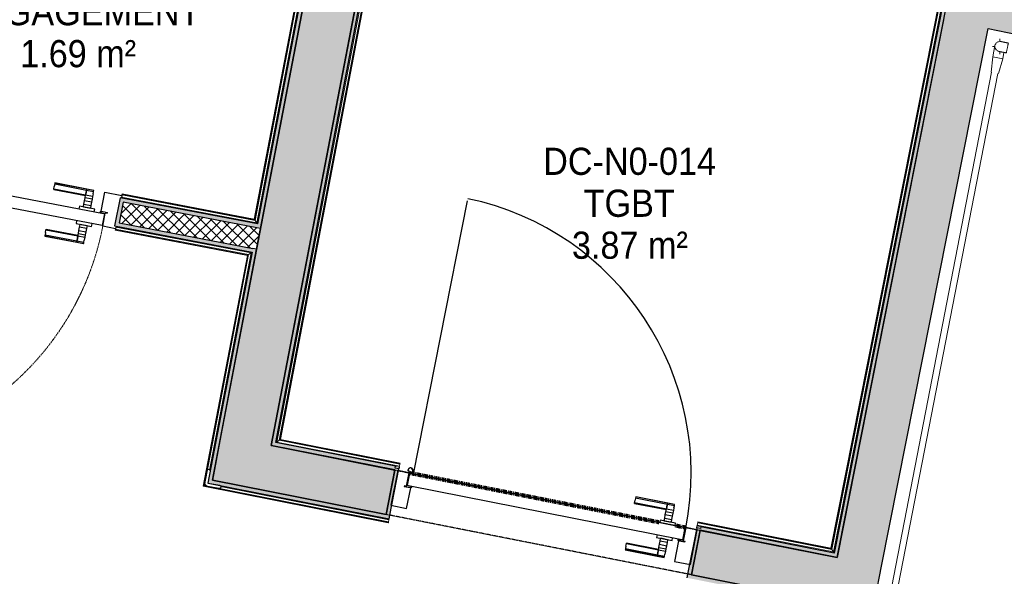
# Model space of a CAD drawing. Header units: millimetres. Extents: x -24070 to 30874, y -36590 to 4541.
# Tile 72 of 91: x 1594 to 4853, y -27309 to -25465. Entities that reach past the tile are written whole.
import ezdxf

# ---------------------------------------------------------------- set-up
doc = ezdxf.new("R2010")
doc.units = ezdxf.units.MM
for name, pattern in [('Centre', [29.999999, 12, -6, 6, -6]), ('Tiret', [2.5, 1.25, -1.25]), ('Tiret_2_', [2.5, 1.25, -1.25])]:
    doc.linetypes.add(name, pattern=pattern)
doc.layers.add('A-AREA', color=4, linetype='Tiret', lineweight=100, true_color=0x00ffff)
doc.layers.add('A-DOOR-HDLN', color=5, linetype='Tiret', lineweight=25, true_color=0x0000ff)
for name, color, linetype, lineweight in [('A-AREA-IDEN', 7, 'Continuous', 30), ('A-DOOR', 7, 'Continuous', 25), ('A-DOOR-FRAM', 7, 'Continuous', 25), ('A-FLOR-HRAL', 7, 'Continuous', 18), ('A-WALL', 7, 'Continuous', 25), ('A-WALL-PATT', 7, 'Continuous', 25), ('BATIEMENT', 7, 'Continuous', 18), ('BATIMENT', 7, 'Continuous', 25), ('CANALISATION', 7, 'Continuous', 18), ('CANALISATIONS', 7, 'Continuous', 18), ('ELEMENTS DETAILS', 7, 'Continuous', 18), ('EQP SPE', 7, 'Continuous', 18), ('SOLS', 7, 'Continuous', 25), ('TUYAUTERIE', 7, 'Continuous', 18)]:
    doc.layers.add(name, color=color, linetype=linetype, lineweight=lineweight)
doc.styles.add('Arial', font='arial.ttf', dxfattribs={"width": 0.9, "height": 90})

# ---------------------------------------------------------------- blocks, each defined once
blk = doc.blocks.new('PRT_SIMPLE_HUI_58x68x48 - PRT_BOIS_1V_930x2040x40-V4-2021_015_1111_DCE_1_50_N0 FINI_PLB_EFS')
at = {"layer": 'ELEMENTS DETAILS', "lineweight": 25}
h = blk.add_hatch(color=256, dxfattribs=at)
h.paths.add_polyline_path([(-500.5, 14.5), (-500.3, 13.2), (-495.7, 13.1), (-485.1, 11.7), (-483.8, 9.7), (-483.9, 12.8), (-496.3, 14.5)])
h.paths.add_polyline_path([(-508.5, 11.5), (-508.5, 8), (-488.5, 8), (-483.8, 9.7), (-485.1, 10.6), (-488.7, 9.3), (-505.2, 9.6), (-505.2, 10.2), (-502, 10.2), (-502, 11.5), (-505.7, 11.5)])
h = blk.add_hatch(color=256, dxfattribs=at)
h.paths.add_polyline_path([(413.8, 12.8), (414.3, 10.5), (415.1, 11.7), (426.3, 13.2), (430.5, 13.2), (430.5, 14.5), (425.8, 14.5), (414.9, 12.9)])
h.paths.add_polyline_path([(415.1, 10.6), (413.8, 9.7), (419, 8), (438.5, 8), (438.5, 11.5), (432, 11.5), (432.2, 10.2), (435.2, 10.2), (435.2, 9.3), (418.2, 9.5), (415.3, 10.5)])
at = {"layer": 'A-DOOR'}
for p, q in [((417, 54.5), (417, 977.5)), ((-499.5, 54.5), (430.5, 54.5)), ((-499.5, 14.5), (-499.5, 54.5)), ((430.5, 54.5), (430.5, 14.5)), ((426, 14.5), (-496, 14.5))]:
    blk.add_line(p, q, dxfattribs=at)
at = {"layer": 'A-DOOR-FRAM'}
for p, q in [((-545, 56), (-502, 56)), ((-545, 47.5), (-545, 56)), ((-502, 56), (-502, 11.5)), ((432, 56), (475, 56)), ((432, 11.5), (432, 56)), ((475, 56), (475, 47.5)), ((-488.5, 8), (-487, 8)), ((-487, 8), (-487, -56)), ((417, -56), (417, 8)), ((417, 8), (418.5, 8)), ((-545, -56), (-545, -47.5)), ((-487, -56), (-545, -56)), ((475, -56), (417, -56)), ((475, -47.5), (475, -56))]:
    blk.add_line(p, q, dxfattribs=at)
at = {"layer": 'BATIMENT'}
for p, q in [((-427.1, 124), (-450.6, 124)), ((-450.6, 124), (-450.6, 123.5)), ((-450.6, 123.5), (-450.6, 119.4)), ((-427.1, 123.5), (-450.6, 123.5)), ((-450.6, 119.4), (-450.6, 112.3)), ((-427.1, 119.4), (-450.6, 119.4)), ((-450.6, 103), (-450.6, 112.3)), ((-450.6, 94.6), (-450.6, 103)), ((-427.1, 103), (-450.6, 103)), ((-319.6, 124), (-427.1, 124)), ((-427.1, 124), (-427.1, 123.5)), ((-427.1, 123.5), (-427.1, 124)), ((-427.1, 123.5), (-427.1, 119.4)), ((-319.6, 123.5), (-427.1, 123.5)), ((-427.1, 119.4), (-427.1, 123.5)), ((-427.1, 119.4), (-427.1, 112.3)), ((-319.6, 119.4), (-427.1, 119.4)), ((-427.1, 112.3), (-427.1, 119.4)), ((-427.1, 103), (-427.1, 112.3)), ((-427.1, 112.3), (-427.1, 103)), ((-427.1, 101.8), (-427.1, 103)), ((-319.6, 103), (-427.1, 103)), ((-427.1, 103), (-427.1, 94.6)), ((-427.1, 101.8), (-319.6, 101.8)), ((-319.6, 123.5), (-319.6, 124)), ((-319.6, 119.4), (-319.6, 123.5)), ((-319.6, 112.3), (-319.6, 119.4)), ((-319.6, 112.3), (-319.6, 103)), ((-319.6, 103), (-319.6, 101.8)), ((-450.6, 84.2), (-450.6, 94.6)), ((-427.1, 94.6), (-450.6, 94.6)), ((-450.6, 73.4), (-450.6, 84.2)), ((-427.1, 84.2), (-450.6, 84.2)), ((-450.6, 65), (-450.6, 73.4)), ((-450.6, 73.4), (-427.1, 73.4)), ((-427.1, 94.6), (-427.1, 84.2)), ((-427.1, 84.2), (-427.1, 73.4)), ((-427.1, 73.4), (-427.1, 65)), ((-465.6, 63.5), (-465.6, 54.5)), ((-413.4, 63.5), (-465.6, 63.5)), ((-450.6, 65), (-450.6, 64)), ((-450.6, 64), (-427.1, 64)), ((-427.1, 64), (-427.1, 65)), ((-413.4, 54.5), (-413.4, 63.5)), ((-465.6, 14.5), (-465.6, 5.5)), ((-465.6, 5.5), (-413.4, 5.5)), ((-427.1, 5), (-450.6, 5)), ((-450.6, 5), (-450.6, 4)), ((-450.6, -4.4), (-450.6, 4)), ((-427.1, 4), (-427.1, 5)), ((-427.1, 4), (-427.1, -4.4)), ((-413.4, 5.5), (-413.4, 14.5)), ((-450.6, -15.2), (-450.6, -4.4)), ((-427.1, -4.4), (-450.6, -4.4)), ((-450.6, -25.6), (-450.6, -15.2)), ((-450.6, -15.2), (-427.1, -15.2)), ((-450.6, -34), (-450.6, -25.6)), ((-450.6, -25.6), (-427.1, -25.6)), ((-427.1, -4.4), (-427.1, -15.2)), ((-427.1, -15.2), (-427.1, -25.6)), ((-427.1, -25.6), (-427.1, -34)), ((-450.6, -43.3), (-450.6, -34)), ((-450.6, -34), (-427.1, -34)), ((-450.6, -43.3), (-450.6, -50.4)), ((-450.6, -50.4), (-450.6, -54.5)), ((-450.6, -50.4), (-427.1, -50.4)), ((-450.6, -54.5), (-450.6, -55)), ((-450.6, -54.5), (-427.1, -54.5)), ((-450.6, -55), (-427.1, -55)), ((-427.1, -34), (-427.1, -32.8)), ((-319.6, -32.8), (-427.1, -32.8)), ((-427.1, -43.3), (-427.1, -34)), ((-427.1, -34), (-319.6, -34)), ((-427.1, -34), (-427.1, -43.3)), ((-427.1, -43.3), (-427.1, -50.4)), ((-427.1, -50.4), (-427.1, -43.3)), ((-427.1, -50.4), (-427.1, -54.5)), ((-427.1, -50.4), (-319.6, -50.4)), ((-427.1, -54.5), (-427.1, -50.4)), ((-427.1, -54.5), (-427.1, -55)), ((-427.1, -54.5), (-319.6, -54.5)), ((-427.1, -55), (-427.1, -54.5)), ((-427.1, -55), (-319.6, -55)), ((-319.6, -32.8), (-319.6, -34)), ((-319.6, -34), (-319.6, -43.3)), ((-319.6, -50.4), (-319.6, -43.3)), ((-319.6, -54.5), (-319.6, -50.4)), ((-319.6, -55), (-319.6, -54.5))]:
    blk.add_line(p, q, dxfattribs=at)
at = {"layer": 'BATIMENT', "color": 176, "linetype": 'Tiret', "lineweight": 18, "true_color": 0x000080}
blk.add_arc((428, 54.5), 930, 90.6808, 180, dxfattribs=at)
at = {"layer": 'BATIMENT'}
for radius, start, end in [(9.12, 155.8208, 180), (9.12, 180, 204.1792), (7.5, 360, 180), (7.5, 120, 180), (7.5, 180, 360), (9.12, 111.9887, 120), (7.5, 0, 90), (7.5, 330, 0), (9.12, 335.8208, 0), (7.5, 195, 225), (9.12, 240, 248.0113), (7.5, 240, 300), (9.12, 291.9887, 300)]:
    blk.add_arc((429, 65.5), radius, start, end, dxfattribs=at)
at = {"layer": 'ELEMENTS DETAILS'}
for p, q in [((-508.5, 11.5), (-502, 11.5)), ((-508.5, 8), (-508.5, 11.5)), ((-488.5, 8), (-508.5, 8)), ((-505.2, 10.2), (-505.2, 9.3)), ((-502, 10.2), (-505.2, 10.2)), ((-505.2, 9.3), (-488.7, 9.3)), ((-502, 11.5), (-502, 10.2)), ((-500.5, 14.5), (-496, 14.5)), ((-500.5, 13.2), (-500.5, 14.5)), ((-496.1, 13.2), (-500.5, 13.2)), ((-485.1, 11.7), (-496.1, 13.2)), ((-496, 14.5), (-483.8, 12.8)), ((-488.7, 9.3), (-485.1, 10.6)), ((-483.8, 9.7), (-488.5, 8)), ((-485.1, 10.6), (-485.1, 11.7)), ((-483.8, 12.8), (-483.8, 9.7)), ((413.8, 12.8), (426, 14.5)), ((413.8, 9.7), (413.8, 12.8)), ((418.5, 8), (413.8, 9.7)), ((426.1, 13.2), (415.1, 11.7)), ((415.1, 11.7), (415.1, 10.6)), ((415.1, 10.6), (418.7, 9.3)), ((438.5, 8), (418.5, 8)), ((418.7, 9.3), (435.2, 9.3)), ((426, 14.5), (430.5, 14.5)), ((430.5, 13.2), (426.1, 13.2)), ((430.5, 14.5), (430.5, 13.2)), ((432, 11.5), (438.5, 11.5)), ((432, 10.2), (432, 11.5)), ((435.2, 10.2), (432, 10.2)), ((435.2, 9.3), (435.2, 10.2)), ((438.5, 11.5), (438.5, 8))]:
    blk.add_line(p, q, dxfattribs=at)
at = {"layer": 'EQP SPE'}
for p, q in [((430.5, 54.5), (403.5, 54.5)), ((430.5, 40.5), (430.5, 54.5))]:
    blk.add_line(p, q, dxfattribs=at)
blk = doc.blocks.new('PRT_SIMPLE_HUI_58x68x48 TUNE L - PRT_BOIS_1V_EI30_930x2040x40-V10-2021_015_1111_DCE_1_50_N0 FINI_PLB_EFS')
at = {"layer": 'ELEMENTS DETAILS'}
h = blk.add_hatch(color=256, dxfattribs=at)
h.paths.add_polyline_path([(-483.8, -62.2), (-485.1, -64.2), (-496.1, -65.7), (-500.5, -65.7), (-500.5, -67), (-496, -67), (-483.8, -65.3)])
h.paths.add_polyline_path([(-508.5, -60.5), (-508.5, -64), (-502, -64), (-502, -62.7), (-505.2, -62.7), (-505.2, -61.8), (-488.7, -61.8), (-485.1, -63.1), (-483.8, -62.2), (-488.5, -60.5)])
h = blk.add_hatch(color=256, dxfattribs=at)
h.paths.add_polyline_path([(413.8, -62.2), (413.8, -65.3), (426, -67), (430.5, -67), (430.5, -65.7), (425.3, -65.6), (415.1, -64.2)])
h.paths.add_polyline_path([(418.5, -60.5), (413.8, -62.2), (415.1, -63.1), (418.7, -61.8), (435.2, -61.8), (435.2, -62.7), (432, -62.7), (432, -64), (438.5, -64), (438.5, -60.5), (424.3, -60.5)])
at = {"layer": 'A-DOOR'}
for p, q in [((-499.5, -67), (-499.5, -107)), ((425.5, -67), (-496, -67)), ((430.5, -107), (430.5, -67)), ((-499.5, -107), (430.5, -107))]:
    blk.add_line(p, q, dxfattribs=at)
at = {"layer": 'BATIMENT'}
for p, q in [((-487, 8.5), (-540.4, 8.5)), ((-540.4, 8.5), (-540.4, -108.5)), ((-487, -60.5), (-487, 8.5)), ((-427.1, 2.5), (-450.6, 2.5)), ((-450.6, 2.5), (-450.6, 2)), ((-450.6, 2), (-450.6, -2.1)), ((-427.1, 2), (-450.6, 2)), ((-319.6, 2.5), (-427.1, 2.5)), ((-427.1, 2.5), (-427.1, 2)), ((-427.1, 2), (-427.1, 2.5)), ((-427.1, 2), (-427.1, -2.1)), ((-319.6, 2), (-427.1, 2)), ((-427.1, -2.1), (-427.1, 2)), ((-319.6, 2), (-319.6, 2.5)), ((-319.6, -2.1), (-319.6, 2)), ((470.3, 8.5), (417, 8.5)), ((417, 8.5), (417, -60.5)), ((470.3, -108.5), (470.3, 8.5)), ((-450.6, -2.1), (-450.6, -9.2)), ((-427.1, -2.1), (-450.6, -2.1)), ((-450.6, -18.5), (-450.6, -9.2)), ((-450.6, -26.9), (-450.6, -18.5)), ((-427.1, -18.5), (-450.6, -18.5)), ((-450.6, -37.3), (-450.6, -26.9)), ((-427.1, -26.9), (-450.6, -26.9)), ((-427.1, -2.1), (-427.1, -9.2)), ((-319.6, -2.1), (-427.1, -2.1)), ((-427.1, -9.2), (-427.1, -2.1)), ((-427.1, -18.5), (-427.1, -9.2)), ((-427.1, -9.2), (-427.1, -18.5)), ((-427.1, -19.7), (-427.1, -18.5)), ((-319.6, -18.5), (-427.1, -18.5)), ((-427.1, -18.5), (-427.1, -26.9)), ((-427.1, -19.7), (-319.6, -19.7)), ((-427.1, -26.9), (-427.1, -37.3)), ((-319.6, -9.2), (-319.6, -2.1)), ((-319.6, -9.2), (-319.6, -18.5)), ((-319.6, -18.5), (-319.6, -19.7)), ((-502, -108.5), (-502, -64)), ((-488.5, -60.5), (-487, -60.5)), ((-465.6, -58), (-465.6, -67)), ((-413.4, -58), (-465.6, -58)), ((-450.6, -48.1), (-450.6, -37.3)), ((-427.1, -37.3), (-450.6, -37.3)), ((-450.6, -56.5), (-450.6, -48.1)), ((-450.6, -48.1), (-427.1, -48.1)), ((-450.6, -56.5), (-450.6, -57.5)), ((-450.6, -57.5), (-427.1, -57.5)), ((-427.1, -37.3), (-427.1, -48.1)), ((-427.1, -48.1), (-427.1, -56.5)), ((-427.1, -57.5), (-427.1, -56.5)), ((-413.4, -67), (-413.4, -58)), ((417, -60.5), (418.5, -60.5)), ((432, -64), (432, -108.5)), ((-540.4, -108.5), (-502, -108.5)), ((-465.6, -107), (-465.6, -116)), ((-465.6, -116), (-413.4, -116)), ((-427.1, -116.5), (-450.6, -116.5)), ((-450.6, -116.5), (-450.6, -117.5)), ((-450.6, -125.9), (-450.6, -117.5)), ((-450.6, -136.7), (-450.6, -125.9)), ((-427.1, -125.9), (-450.6, -125.9)), ((-427.1, -117.5), (-427.1, -116.5)), ((-427.1, -117.5), (-427.1, -125.9)), ((-427.1, -125.9), (-427.1, -136.7)), ((-413.4, -116), (-413.4, -107)), ((417, -107), (417, -1030)), ((432, -108.5), (470.3, -108.5)), ((-450.6, -147.1), (-450.6, -136.7)), ((-450.6, -136.7), (-427.1, -136.7)), ((-450.6, -155.5), (-450.6, -147.1)), ((-450.6, -147.1), (-427.1, -147.1)), ((-450.6, -164.8), (-450.6, -155.5)), ((-450.6, -155.5), (-427.1, -155.5)), ((-427.1, -136.7), (-427.1, -147.1)), ((-427.1, -147.1), (-427.1, -155.5)), ((-427.1, -155.5), (-427.1, -154.3)), ((-319.6, -154.3), (-427.1, -154.3)), ((-427.1, -164.8), (-427.1, -155.5)), ((-427.1, -155.5), (-319.6, -155.5)), ((-427.1, -155.5), (-427.1, -164.8)), ((-319.6, -154.3), (-319.6, -155.5)), ((-319.6, -155.5), (-319.6, -164.8)), ((-450.6, -164.8), (-450.6, -171.9)), ((-450.6, -171.9), (-450.6, -176)), ((-450.6, -171.9), (-427.1, -171.9)), ((-450.6, -176), (-450.6, -176.5)), ((-450.6, -176), (-427.1, -176)), ((-450.6, -176.5), (-427.1, -176.5)), ((-427.1, -164.8), (-427.1, -171.9)), ((-427.1, -171.9), (-427.1, -164.8)), ((-427.1, -171.9), (-427.1, -176)), ((-427.1, -171.9), (-319.6, -171.9)), ((-427.1, -176), (-427.1, -171.9)), ((-427.1, -176), (-427.1, -176.5)), ((-427.1, -176), (-319.6, -176)), ((-427.1, -176.5), (-427.1, -176)), ((-427.1, -176.5), (-319.6, -176.5)), ((-319.6, -171.9), (-319.6, -164.8)), ((-319.6, -176), (-319.6, -171.9)), ((-319.6, -176.5), (-319.6, -176))]:
    blk.add_line(p, q, dxfattribs=at)
for centre, radius, start, end in [((428, -107), 930, 180, 269.3192), ((429, -118), 9.12, 155.8208, 180), ((429, -118), 9.12, 180, 204.1792), ((429, -118), 7.5, 360, 180), ((429, -118), 7.5, 180, 360), ((429, -118), 7.5, 180, 240), ((429, -118), 7.5, 135, 165), ((429, -118), 9.12, 111.9887, 120), ((429, -118), 9.12, 240, 248.0113), ((429, -118), 7.5, 60, 120), ((429, -118), 7.5, 270, 0), ((429, -118), 9.12, 60, 68.0113), ((429, -118), 7.5, 0, 30), ((429, -118), 9.12, 0, 24.1792)]:
    blk.add_arc(centre, radius, start, end, dxfattribs=at)
at = {"layer": 'ELEMENTS DETAILS'}
for p, q in [((-488.5, -60.5), (-508.5, -60.5)), ((-508.5, -60.5), (-508.5, -64)), ((-508.5, -64), (-502, -64)), ((-505.2, -62.7), (-505.2, -61.8)), ((-505.2, -61.8), (-488.7, -61.8)), ((-502, -62.7), (-505.2, -62.7)), ((-502, -64), (-502, -62.7)), ((-485.1, -64.2), (-496.1, -65.7)), ((-488.7, -61.8), (-485.1, -63.1)), ((-483.8, -62.2), (-488.5, -60.5)), ((-485.1, -63.1), (-485.1, -64.2)), ((-483.8, -65.3), (-483.8, -62.2)), ((418.5, -60.5), (413.8, -62.2)), ((413.8, -62.2), (413.8, -65.3)), ((415.1, -63.1), (418.7, -61.8)), ((415.1, -64.2), (415.1, -63.1)), ((426.1, -65.7), (415.1, -64.2)), ((438.5, -60.5), (418.5, -60.5)), ((418.7, -61.8), (435.2, -61.8)), ((435.2, -62.7), (432, -62.7)), ((432, -62.7), (432, -64)), ((432, -64), (438.5, -64)), ((435.2, -61.8), (435.2, -62.7)), ((438.5, -64), (438.5, -60.5)), ((-496.1, -65.7), (-500.5, -65.7)), ((-500.5, -65.7), (-500.5, -67)), ((-500.5, -67), (-496, -67)), ((-496, -67), (-483.8, -65.3)), ((413.8, -65.3), (426, -67)), ((426, -67), (430.5, -67)), ((430.5, -65.7), (426.1, -65.7)), ((430.5, -67), (430.5, -65.7))]:
    blk.add_line(p, q, dxfattribs=at)
at = {"layer": 'EQP SPE'}
for p, q in [((430.5, -93), (430.5, -107)), ((430.5, -107), (403.5, -107))]:
    blk.add_line(p, q, dxfattribs=at)
blk = doc.blocks.new('Garde-corps - Garde-corps-508960-2021_015_1111_DCE_1_50_N0 FINI_PLB_EFS')
at = {"layer": 'A-FLOR-HRAL'}
for p, q in [((2644.8, -24670.2), (2624.7, -24791.9)), ((2646.5, -24670.4), (2626.1, -24793.8)), ((2648.2, -24670.7), (2627.5, -24795.8)), ((2655.2, -24671.9), (2633.4, -24804.2)), ((2646.5, -24670.4), (2644.8, -24670.2)), ((2646.5, -24670.4), (2648.2, -24670.7)), ((2648.2, -24670.7), (2655.2, -24671.9)), ((2658.2, -24672.4), (2655.2, -24671.9)), ((2546.1, -24776.9), (2495.1, -25054.3)), ((2547.4, -24778.8), (2497, -25053)), ((2548.8, -24780.9), (2499, -25051.6)), ((2554.5, -24789.2), (2507.3, -25045.9)), ((2624.7, -24791.9), (2546.1, -24776.9)), ((2624.7, -24791.9), (2546.1, -24776.9)), ((2626.1, -24793.8), (2547.4, -24778.8)), ((2627.5, -24795.8), (2548.8, -24780.9)), ((2633.4, -24804.2), (2554.5, -24789.2)), ((2566.3, -24791.4), (2554.5, -24789.2)), ((2584.8, -25060.6), (2378.6, -26138.4)), ((2495.1, -25054.3), (2572.4, -25069)), ((2495.1, -25054.3), (2572.5, -25069)), ((2497, -25053), (2574.4, -25067.7)), ((2499, -25051.6), (2576.4, -25066.3)), ((2507.3, -25045.9), (2584.8, -25060.6)), ((2507.3, -25045.9), (2516.4, -25047.6)), ((2575.6, -25058.9), (2584.8, -25060.6)), ((2572.4, -25069), (2370.2, -26126.1)), ((2574.4, -25067.7), (2371.5, -26128.1)), ((2576.4, -25066.3), (2372.9, -26130.1)), ((2378.6, -26138.4), (1930.9, -26052.8)), ((1932, -26047.4), (1932.3, -26045.8)), ((1932.3, -26045.8), (1932.6, -26044.1)), ((2372.9, -26130.1), (1932.3, -26045.8)), ((1932.9, -26042.5), (1932.6, -26044.1)), ((2371.5, -26128.1), (1932.6, -26044.1)), ((2370.2, -26126.1), (1932.9, -26042.5)), ((2372.9, -26130.1), (2378.6, -26138.4))]:
    blk.add_line(p, q, dxfattribs=at)
at = {"layer": 'A-FLOR-HRAL', "flags": 128}
for points in [[(2546.1, -24776.9), (2546.1, -24776.9), (2546.1, -24777), (2546.3, -24777.2), (2546.4, -24777.4), (2546.6, -24777.6), (2546.7, -24777.9), (2546.9, -24778.1), (2547.1, -24778.4), (2547.2, -24778.6), (2547.4, -24778.8)], [(2548.8, -24780.9), (2551.6, -24785), (2554.5, -24789.2)], [(2554.5, -24789.2), (2554.6, -24789.3), (2554.8, -24789.7), (2555.2, -24790.2), (2555.6, -24790.7), (2556, -24791.4), (2556.4, -24792), (2556.9, -24792.7)], [(2627.5, -24795.8), (2630.4, -24800), (2633.4, -24804.2)], [(2499, -25051.6), (2503.2, -25048.7), (2507.3, -25045.9)], [(2576.4, -25066.3), (2580.6, -25063.5), (2584.8, -25060.6)], [(2584.8, -25060.6), (2584.9, -25060.6), (2585.2, -25060.3), (2585.7, -25060), (2586.3, -25059.6), (2586.9, -25059.2), (2587.6, -25058.7), (2588.3, -25058.3)], [(2572.4, -25069), (2572.5, -25069), (2572.6, -25068.9), (2572.7, -25068.8), (2572.9, -25068.7), (2573.2, -25068.5), (2573.4, -25068.3), (2573.7, -25068.2), (2573.9, -25068), (2574.2, -25067.8), (2574.4, -25067.7)]]:
    blk.add_lwpolyline(points, dxfattribs=at)
at = {"layer": 'A-FLOR-HRAL'}
for points, knots in [([(2624.7, -24791.9), (2624.7, -24791.9), (2624.8, -24791.9), (2624.8, -24792), (2624.9, -24792.1), (2625, -24792.2), (2625.1, -24792.4), (2625.3, -24792.6), (2625.4, -24792.8), (2625.6, -24793.1), (2625.7, -24793.3), (2625.9, -24793.5), (2626, -24793.7), (2626.1, -24793.8)], [0.075, 0.075, 0.075, 0.075, 0.15, 0.2125, 0.275, 0.35, 0.425, 0.5, 0.6, 0.7, 0.775, 0.85, 1, 1, 1, 1]), ([(2633.4, -24804.2), (2633.4, -24804.2), (2633.4, -24804.2), (2633.4, -24804.3), (2633.4, -24804.3), (2633.5, -24804.4), (2633.5, -24804.5), (2633.6, -24804.6), (2633.7, -24804.7), (2633.8, -24804.8), (2633.9, -24804.9), (2633.9, -24805), (2634, -24805.2), (2634.1, -24805.3), (2634.2, -24805.5), (2634.3, -24805.6), (2634.4, -24805.8), (2634.5, -24805.9), (2634.7, -24806.1), (2635, -24806.5), (2635.3, -24807.1), (2635.7, -24807.5), (2635.8, -24807.7)], [0, 0, 0, 0, 0.071429, 0.107143, 0.142857, 0.178571, 0.214286, 0.25, 0.285714, 0.321429, 0.357143, 0.392857, 0.428571, 0.464286, 0.5, 0.535714, 0.571429, 0.607143, 0.642857, 0.714286, 0.857143, 1, 1, 1, 1]), ([(2495.1, -25054.3), (2495.1, -25054.3), (2495.1, -25054.3), (2495.2, -25054.2), (2495.3, -25054.1), (2495.5, -25054), (2495.6, -25053.9), (2495.8, -25053.8), (2496.1, -25053.6), (2496.3, -25053.5), (2496.5, -25053.3), (2496.7, -25053.2), (2496.9, -25053), (2497, -25053)], [0.075, 0.075, 0.075, 0.075, 0.15, 0.2125, 0.275, 0.35, 0.425, 0.5, 0.6, 0.7, 0.775, 0.85, 1, 1, 1, 1]), ([(2507.3, -25045.9), (2507.3, -25045.9), (2507.3, -25045.9), (2507.4, -25045.9), (2507.4, -25045.8), (2507.5, -25045.8), (2507.6, -25045.7), (2507.7, -25045.7), (2507.8, -25045.6), (2507.9, -25045.5), (2508, -25045.4), (2508.1, -25045.3), (2508.3, -25045.3), (2508.4, -25045.2), (2508.6, -25045.1), (2508.7, -25045), (2508.9, -25044.9), (2509, -25044.8), (2509.2, -25044.6), (2509.6, -25044.4), (2510.1, -25044), (2510.6, -25043.7), (2510.8, -25043.5)], [0, 0, 0, 0, 0.071429, 0.107143, 0.142857, 0.178571, 0.214286, 0.25, 0.285714, 0.321429, 0.357143, 0.392857, 0.428571, 0.464286, 0.5, 0.535714, 0.571429, 0.607143, 0.642857, 0.714286, 0.857143, 1, 1, 1, 1]), ([(2370.2, -26126.1), (2370.2, -26126.1), (2370.2, -26126.2), (2370.3, -26126.3), (2370.5, -26126.5), (2370.6, -26126.7), (2370.7, -26126.8), (2370.8, -26127), (2370.9, -26127.2), (2371, -26127.3), (2371.1, -26127.4), (2371.2, -26127.6), (2371.3, -26127.7), (2371.4, -26127.9), (2371.5, -26128), (2371.5, -26128.1)], [0.1, 0.1, 0.1, 0.1, 0.2, 0.3, 0.4, 0.475, 0.55, 0.6, 0.65, 0.7, 0.75, 0.8, 0.85, 0.9, 1, 1, 1, 1]), ([(2378.6, -26138.4), (2378.6, -26138.4), (2378.6, -26138.5), (2378.7, -26138.7), (2378.9, -26138.9), (2379, -26139.1), (2379.2, -26139.3), (2379.3, -26139.5), (2379.5, -26139.8), (2379.7, -26140.1), (2379.9, -26140.4), (2380.1, -26140.7), (2380.4, -26141.2), (2380.7, -26141.6), (2380.9, -26141.9)], [0, 0, 0, 0, 0.166667, 0.25, 0.333333, 0.416667, 0.458333, 0.5, 0.583333, 0.666667, 0.708333, 0.75, 0.833333, 1, 1, 1, 1])]:
    blk.add_open_spline(points, degree=3, knots=knots, dxfattribs=at)
blk = doc.blocks.new('Garde-corps - Garde-corps-509100-2021_015_1111_DCE_1_50_N0 FINI_PLB_EFS')
at = {"layer": 'A-FLOR-HRAL'}
for p, q in [((2444.4, -26863.8), (2825.6, -24871.7)), ((2452.8, -26858.2), (2831.2, -24880)), ((2454.8, -26856.8), (2832.6, -24882)), ((2456.7, -26855.5), (2833.9, -24883.9)), ((2825.6, -24871.7), (4682, -25232.3)), ((2833.9, -24883.9), (4669.6, -25240.5)), ((4669.6, -25240.5), (4278.9, -27215.6)), ((4671.6, -25239.2), (4280.2, -27217.5)), ((4673.6, -25237.9), (4281.6, -27219.6)), ((4682, -25232.3), (4287.2, -27227.9)), ((4615.8, -25228), (4671.6, -25239.2)), ((2452.8, -26858.2), (2444.4, -26863.8)), ((2850.7, -26944.1), (2444.4, -26863.8)), ((2852, -26937.1), (2452.8, -26858.2)), ((2852.4, -26935.4), (2454.8, -26856.8)), ((2852.7, -26933.7), (2456.7, -26855.5)), ((2850.1, -26947), (2837.8, -26944.6)), ((2850.1, -26947), (2850.7, -26944.1)), ((2852, -26937.1), (2850.7, -26944.1)), ((2852.4, -26935.4), (2852, -26937.1)), ((2852.4, -26935.4), (2852.7, -26933.7)), ((3836.6, -27138.9), (3836, -27141.8)), ((3848.3, -27144.3), (3836, -27141.8)), ((3836.6, -27138.9), (3838, -27131.9)), ((4287.2, -27227.9), (3836.6, -27138.9)), ((3838, -27131.9), (3838.3, -27130.2)), ((4281.6, -27219.6), (3838, -27131.9)), ((3838.6, -27128.6), (3838.3, -27130.2)), ((4280.2, -27217.5), (3838.3, -27130.2)), ((4278.9, -27215.6), (3838.6, -27128.6)), ((4281.6, -27219.6), (4287.2, -27227.9))]:
    blk.add_line(p, q, dxfattribs=at)
at = {"layer": 'A-FLOR-HRAL', "flags": 128}
for points in [[(2831.2, -24880), (2828.4, -24875.8), (2825.6, -24871.7)], [(4669.6, -25240.5), (4669.6, -25240.5), (4669.7, -25240.5), (4669.9, -25240.3), (4670.1, -25240.2), (4670.4, -25240), (4670.6, -25239.9), (4670.9, -25239.7), (4671.1, -25239.5), (4671.3, -25239.4), (4671.6, -25239.2)], [(4673.6, -25237.9), (4677.8, -25235.1), (4682, -25232.3)], [(4682, -25232.3), (4682.1, -25232.2), (4682.4, -25232), (4682.9, -25231.6), (4683.5, -25231.3), (4684.2, -25230.8), (4684.8, -25230.4), (4685.5, -25229.9)]]:
    blk.add_lwpolyline(points, dxfattribs=at)
at = {"layer": 'A-FLOR-HRAL'}
for radius, start, end in [(136207, 78.612412, 79.40191), (136205.3, 79.007161, 79.40118), (136203.6, 79.037772, 79.400495), (136203.6, 78.613828, 79.003663)]:
    blk.add_arc((-22219.8, -158763.5), radius, start, end, dxfattribs=at)
for points, knots in [([(2825.6, -24871.7), (2825.6, -24871.7), (2825.5, -24871.7), (2825.5, -24871.6), (2825.5, -24871.6), (2825.4, -24871.5), (2825.4, -24871.4), (2825.3, -24871.3), (2825.2, -24871.2), (2825.2, -24871.1), (2825.1, -24871), (2825, -24870.9), (2824.9, -24870.7), (2824.8, -24870.6), (2824.7, -24870.4), (2824.6, -24870.3), (2824.5, -24870.1), (2824.4, -24870), (2824.3, -24869.8), (2824, -24869.4), (2823.6, -24868.9), (2823.3, -24868.4), (2823.2, -24868.2)], [0, 0, 0, 0, 0.071429, 0.107143, 0.142857, 0.178571, 0.214286, 0.25, 0.285714, 0.321429, 0.357143, 0.392857, 0.428571, 0.464286, 0.5, 0.535714, 0.571429, 0.607143, 0.642857, 0.714286, 0.857143, 1, 1, 1, 1]), ([(2833.9, -24883.9), (2833.9, -24883.9), (2833.9, -24883.9), (2833.8, -24883.8), (2833.8, -24883.7), (2833.7, -24883.6), (2833.5, -24883.4), (2833.4, -24883.2), (2833.2, -24883), (2833.1, -24882.7), (2833, -24882.5), (2832.8, -24882.3), (2832.7, -24882.1), (2832.6, -24882)], [0.075, 0.075, 0.075, 0.075, 0.15, 0.2125, 0.275, 0.35, 0.425, 0.5, 0.6, 0.7, 0.775, 0.85, 1, 1, 1, 1]), ([(2444.4, -26863.8), (2444.4, -26863.8), (2444.4, -26863.8), (2444.2, -26864), (2444, -26864.1), (2443.8, -26864.2), (2443.6, -26864.4), (2443.4, -26864.5), (2443.1, -26864.7), (2442.8, -26864.9), (2442.5, -26865.1), (2442.2, -26865.3), (2442, -26865.4), (2441.8, -26865.5)], [0, 0, 0, 0, 0.1666667, 0.25, 0.3333333, 0.4166667, 0.4583333, 0.5, 0.5833333, 0.6666667, 0.7083333, 0.75, 0.8333333, 0.8333333, 0.8333333, 0.8333333]), ([(2456.7, -26855.5), (2456.7, -26855.5), (2456.7, -26855.5), (2456.6, -26855.6), (2456.4, -26855.7), (2456.2, -26855.9), (2456, -26856), (2455.9, -26856.1), (2455.7, -26856.2), (2455.6, -26856.3), (2455.4, -26856.4), (2455.3, -26856.5), (2455.1, -26856.6), (2455, -26856.7), (2454.9, -26856.7), (2454.8, -26856.8)], [0.1, 0.1, 0.1, 0.1, 0.2, 0.3, 0.4, 0.475, 0.55, 0.6, 0.65, 0.7, 0.75, 0.8, 0.85, 0.9, 1, 1, 1, 1]), ([(4278.9, -27215.6), (4278.9, -27215.6), (4278.9, -27215.6), (4279, -27215.8), (4279.1, -27215.9), (4279.3, -27216.1), (4279.4, -27216.3), (4279.5, -27216.5), (4279.6, -27216.6), (4279.7, -27216.8), (4279.8, -27216.9), (4279.9, -27217), (4280, -27217.2), (4280.1, -27217.4), (4280.2, -27217.5), (4280.2, -27217.5)], [0.1, 0.1, 0.1, 0.1, 0.2, 0.3, 0.4, 0.475, 0.55, 0.6, 0.65, 0.7, 0.75, 0.8, 0.85, 0.9, 1, 1, 1, 1]), ([(4287.2, -27227.9), (4287.2, -27227.9), (4287.2, -27228), (4287.4, -27228.2), (4287.5, -27228.4), (4287.6, -27228.6), (4287.8, -27228.8), (4287.9, -27229), (4288.1, -27229.3), (4288.3, -27229.6), (4288.5, -27229.9), (4288.7, -27230.2), (4289, -27230.7), (4289.3, -27231.2), (4289.5, -27231.5)], [0, 0, 0, 0, 0.166667, 0.25, 0.333333, 0.416667, 0.458333, 0.5, 0.583333, 0.666667, 0.708333, 0.75, 0.833333, 1, 1, 1, 1])]:
    blk.add_open_spline(points, degree=3, knots=knots, dxfattribs=at)
blk = doc.blocks.new('Garde-corps - Garde-corps-509143-2021_015_1111_DCE_1_50_N0 FINI_PLB_EFS')
at = {"layer": 'A-FLOR-HRAL'}
for p, q in [((1910.3, -26160.7), (1910, -26162.3)), ((1910, -26162.3), (2347.3, -26246)), ((1910.3, -26160.7), (1910.6, -26159)), ((1910.3, -26160.7), (2349.2, -26244.7)), ((1910.6, -26159), (1910.9, -26157.4)), ((1910.6, -26159), (2351.2, -26243.3)), ((1912, -26152), (2359.6, -26237.6)), ((2347.3, -26246), (2201, -27010.5)), ((2349.2, -26244.7), (2203, -27009.2)), ((2351.2, -26243.3), (2205, -27007.8)), ((2359.6, -26237.6), (2222, -26956.9)), ((2351.2, -26243.3), (2359.6, -26237.6)), ((2201, -27010.5), (2813.6, -27131.7)), ((2203, -27009.2), (2813.9, -27130)), ((2205, -27007.8), (2208.6, -27005.4)), ((2205, -27007.8), (2814.2, -27128.3)), ((2258.8, -27011.2), (2815.6, -27121.3)), ((2813.6, -27131.7), (2813.9, -27130)), ((2814.2, -27128.3), (2813.9, -27130)), ((2815.6, -27121.3), (2814.2, -27128.3)), ((2815.6, -27121.3), (2816.2, -27118.4))]:
    blk.add_line(p, q, dxfattribs=at)
for points, knots in [([(2347.3, -26246), (2347.3, -26246), (2347.3, -26246), (2347.5, -26245.9), (2347.6, -26245.7), (2347.8, -26245.6), (2348, -26245.5), (2348.2, -26245.4), (2348.3, -26245.3), (2348.5, -26245.2), (2348.6, -26245.1), (2348.7, -26245), (2348.9, -26244.9), (2349, -26244.8), (2349.1, -26244.7), (2349.2, -26244.7)], [0.1, 0.1, 0.1, 0.1, 0.2, 0.3, 0.4, 0.475, 0.55, 0.6, 0.65, 0.7, 0.75, 0.8, 0.85, 0.9, 1, 1, 1, 1]), ([(2359.6, -26237.6), (2359.6, -26237.6), (2359.6, -26237.6), (2359.8, -26237.5), (2360, -26237.3), (2360.3, -26237.2), (2360.5, -26237), (2360.7, -26236.9), (2361, -26236.7), (2361.3, -26236.5), (2361.5, -26236.3), (2361.8, -26236.1), (2362.3, -26235.8), (2362.8, -26235.5), (2363.1, -26235.2)], [0, 0, 0, 0, 0.166667, 0.25, 0.333333, 0.416667, 0.458333, 0.5, 0.583333, 0.666667, 0.708333, 0.75, 0.833333, 1, 1, 1, 1]), ([(2201, -27010.5), (2201, -27010.5), (2201.1, -27010.4), (2201.2, -27010.4), (2201.4, -27010.2), (2201.6, -27010.1), (2201.8, -27010), (2201.9, -27009.9), (2202.1, -27009.8), (2202.2, -27009.7), (2202.3, -27009.6), (2202.5, -27009.5), (2202.6, -27009.4), (2202.8, -27009.3), (2202.9, -27009.2), (2203, -27009.2)], [0.1, 0.1, 0.1, 0.1, 0.2, 0.3, 0.4, 0.475, 0.55, 0.6, 0.65, 0.7, 0.75, 0.8, 0.85, 0.9, 1, 1, 1, 1])]:
    blk.add_open_spline(points, degree=3, knots=knots, dxfattribs=at)
blk = doc.blocks.new('1010_PROTECTION  D_ANGLE - 1010_PROTECTION  D_ANGLE-534363-2021_015_1111_DCE_1_50_N0 FINI_PLB_EFS')
at = {"layer": 'EQP SPE'}
for p, q in [((-10, 40), (-10, 0)), ((0, 0), (0, 40)), ((40, 0), (0, 0)), ((0, -10), (40, -10))]:
    blk.add_line(p, q, dxfattribs=at)
for centre, radius, start, end in [((-5, 40), 5, 360, 180), ((0, 0), 10, 180, 270), ((40, -5), 5, 270, 90)]:
    blk.add_arc(centre, radius, start, end, dxfattribs=at)
blk = doc.blocks.new('B02_ARC_rvt-1-2021_015_1111_DCE_1_50_N0 FINI_PLB_EFS')
at = {"layer": 'A-WALL-PATT', "true_color": 0xdadada}
for points in [[(2438.7, -26878.1), (2823.2, -24868.2), (2810.9, -24865.9), (2426.4, -26875.6)], [(4301.8, -27233.9), (4697.8, -25232.4), (4685.5, -25229.9), (4289.5, -27231.5)], [(2818.6, -27106.1), (2848.9, -26953.1), (2836.6, -26950.7), (2806.4, -27103.7)], [(3816.8, -27303.6), (3847.1, -27150.4), (3834.8, -27148), (3804.5, -27301.2)]]:
    blk.add_hatch(color=254, dxfattribs=at).paths.add_polyline_path(points)
h = blk.add_hatch(color=254, dxfattribs=at)
h.paths.add_polyline_path([(2229.1, -27002.2), (2377.7, -26225.3), (2365.4, -26223), (2216.8, -26999.8)])
h.paths.add_polyline_path([(2390.9, -26156.6), (2600.5, -25060.6), (2588.3, -25058.3), (2378.6, -26154.2), (2380.9, -26154.7)])
at = {"layer": 'A-WALL-PATT', "lineweight": 18}
h = blk.add_hatch(dxfattribs=at)
h.set_pattern_fill('FP_1', color=256, style=0, pattern_type=2)
h.set_pattern_definition([(45, (0, 0), (-17.67767, 17.67767), []), (135, (0, 0), (-17.67767, -17.67767), [])])
h.paths.add_polyline_path([(2377.7, -26225.3), (2390.9, -26156.6), (1935.7, -26069.5), (1922.6, -26138.2), (2369.9, -26223.8)])
h.paths.add_polyline_path([(905.3, -25943.6), (918.5, -25874.9), (885.7, -25868.6), (873.8, -25937.6), (901.1, -25942.8)])
at = {"layer": 'A-WALL-PATT', "true_color": 0xdadada}
h = blk.add_hatch(color=254, dxfattribs=at)
h.paths.add_polyline_path([(2378.6, -26154.2), (2380.9, -26141.9), (1925.8, -26054.9), (1916.9, -26101.5), (1929.2, -26103.7), (1935.7, -26069.5), (2369.9, -26152.6)])
h.paths.add_polyline_path([(924.2, -25911.6), (933.1, -25865), (900.1, -25858.6), (897.9, -25871), (918.5, -25874.9), (911.9, -25909.3), (918.5, -25910.5)])
at = {"layer": 'A-WALL-PATT', "lineweight": 5, "true_color": 0xdadada}
h = blk.add_hatch(color=254, dxfattribs=at)
h.paths.add_polyline_path([(2363.1, -26235.2), (2365.4, -26223), (1922.6, -26138.2), (1929.2, -26103.9), (1916.9, -26101.5), (1908, -26148.2), (2298.9, -26223)])
h.paths.add_polyline_path([(915.3, -25958.3), (924.2, -25911.6), (911.9, -25909.3), (905.3, -25943.6), (886.1, -25939.9), (883.9, -25952.3), (911.9, -25957.6)])
at = {"layer": 'A-WALL-PATT', "true_color": 0xdadada}
h = blk.add_hatch(color=254, dxfattribs=at)
h.paths.add_polyline_path([(4299.4, -27246.2), (4301.8, -27233.9), (3848.3, -27144.2), (3845.9, -27156.4), (4289.5, -27244.2)])
h.paths.add_polyline_path([(2835.4, -26956.6), (2837.9, -26944.3), (2441, -26865.8), (2438.7, -26878.1), (2805.9, -26950.7)])
h = blk.add_hatch(color=254, dxfattribs=at)
h.paths.add_polyline_path([(4290.4, -27410), (4292.8, -27397.3), (3804.5, -27301.2), (3802.1, -27313.4), (4278.1, -27407.6)])
h.paths.add_polyline_path([(2816.2, -27118.4), (2818.6, -27106.1), (2231.4, -26990), (2229.1, -27002.2), (2806.4, -27116.4)])
at = {"layer": 'A-AREA'}
for p, q in [((3711.8, -27130), (2882.5, -26966)), ((3798.8, -27147.2), (3763.1, -27140.1))]:
    blk.add_line(p, q, dxfattribs=at)
at = {"layer": 'A-WALL'}
for p, q in [((1935.7, -26069.5), (1929.2, -26103.9)), ((2378.6, -26154.2), (1935.7, -26069.5)), ((1929.2, -26103.9), (1922.6, -26138.2)), ((1922.6, -26138.2), (2365.4, -26223)), ((2390.9, -26156.6), (2378.6, -26154.2)), ((2377.7, -26225.3), (2365.4, -26223))]:
    blk.add_line(p, q, dxfattribs=at)
at = {"layer": 'BATIEMENT', "lineweight": 25}
for p, q in [((2810.9, -24865.9), (2426.4, -26875.6)), ((2441, -26865.8), (2823.2, -24868.2)), ((2588.3, -25058.3), (2380.9, -26141.9)), ((2390.9, -26156.6), (2600.5, -25060.6)), ((4685.5, -25229.9), (4289.5, -27231.5)), ((4301.8, -27233.9), (4697.8, -25232.4)), ((1925.8, -26054.9), (1908, -26148.2)), ((2380.9, -26141.9), (1925.8, -26054.9)), ((1908, -26148.2), (2363.1, -26235.2)), ((2377.7, -26225.3), (2390.9, -26156.6)), ((2231.4, -26990), (2377.7, -26225.3)), ((2363.1, -26235.2), (2216.8, -26999.8)), ((2426.4, -26875.6), (2438.7, -26878.1)), ((2438.7, -26878.1), (2835.4, -26956.6)), ((2837.9, -26944.3), (2441, -26865.8)), ((2836.6, -26950.7), (2837.9, -26944.3)), ((2848.9, -26953.1), (2836.6, -26950.7)), ((2835.4, -26956.6), (2806.4, -27103.7)), ((2818.6, -27106.1), (2848.9, -26953.1)), ((2216.8, -26999.8), (2229.1, -27002.2)), ((2229.1, -27002.2), (2816.2, -27118.4)), ((2806.4, -27103.7), (2231.4, -26990)), ((2816.2, -27118.4), (2818.6, -27106.1)), ((3848.3, -27144.2), (3847.1, -27150.4)), ((4289.5, -27231.5), (3848.3, -27144.2)), ((3834.8, -27148), (3804.5, -27301.2)), ((3816.8, -27303.6), (3845.9, -27156.4)), ((3847.1, -27150.4), (3834.8, -27148)), ((3845.9, -27156.4), (4299.4, -27246.2)), ((4299.4, -27246.2), (4301.8, -27233.9)), ((3804.5, -27301.2), (3802.1, -27313.4)), ((4268.3, -27392.9), (3816.8, -27303.6))]:
    blk.add_line(p, q, dxfattribs=at)
at = {"layer": 'SOLS'}
for p, q in [((1862.6, -26101.2), (1862.2, -26103.2)), ((1862, -26104.5), (1861.7, -26105.7)), ((1876.5, -26108.6), (1875, -26108.3)), ((2850.1, -26947), (2848.9, -26953.1)), ((3834.8, -27148), (3836, -27141.8))]:
    blk.add_line(p, q, dxfattribs=at)
at = {"layer": 'BATIEMENT', "lineweight": 18}
for name in ['Garde-corps - Garde-corps-508960-2021_015_1111_DCE_1_50_N0 FINI_PLB_EFS', 'Garde-corps - Garde-corps-509100-2021_015_1111_DCE_1_50_N0 FINI_PLB_EFS', 'Garde-corps - Garde-corps-509143-2021_015_1111_DCE_1_50_N0 FINI_PLB_EFS']:
    blk.add_blockref(name, (0, 0), dxfattribs=at)
at = {"layer": 'BATIMENT', "lineweight": 18}
for name, p, rotation in [('PRT_SIMPLE_HUI_58x68x48 - PRT_BOIS_1V_930x2040x40-V4-2021_015_1111_DCE_1_50_N0 FINI_PLB_EFS', (1386.2, -26000), 169.1696317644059), ('PRT_SIMPLE_HUI_58x68x48 TUNE L - PRT_BOIS_1V_EI30_930x2040x40-V10-2021_015_1111_DCE_1_50_N0 FINI_PLB_EFS', (3285.2, -27156.2), 168.8099662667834)]:
    blk.add_blockref(name, p, dxfattribs=dict(at, rotation=rotation))
at = {"layer": 'EQP SPE', "lineweight": 18, "rotation": 349.1696317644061}
blk.add_blockref('1010_PROTECTION  D_ANGLE - 1010_PROTECTION  D_ANGLE-534363-2021_015_1111_DCE_1_50_N0 FINI_PLB_EFS', (2216.8, -26999.7), dxfattribs=at)
blk = doc.blocks.new('Ouverture en rectangle - Ouverture en rectangle _103x224_-3216531-2021_015_1111_DCE_1_50_N0 FINI_PLB_EFS')
at = {"layer": 'A-DOOR-HDLN', "linetype": 'Tiret_2_'}
for p, q in [((-515, 75), (515, 75)), ((515, -75), (-515, -75))]:
    blk.add_line(p, q, dxfattribs=at)
blk = doc.blocks.new('B02_DC_STR_rvt-1-2021_015_1111_DCE_1_50_N0 FINI_PLB_EFS')
at = {"layer": 'A-WALL-PATT', "true_color": 0x787878}
for points in [[(2426.4, -26875.6), (2769.9, -25080.3), (2602.9, -25048.3), (2259.6, -26842.6), (2369.9, -26864.4)], [(4446.6, -27274.8), (4798.7, -25495.1), (4651.7, -25465.4), (4299.5, -27245.8), (4413.5, -27268.3)]]:
    blk.add_hatch(color=8, dxfattribs=at).paths.add_polyline_path(points)
h = blk.add_hatch(color=8, dxfattribs=at)
h.paths.add_polyline_path([(10700.3, -26828.9), (10794.6, -26440.2), (9963.1, -26235.8), (9316.3, -26080.1), (9225, -26469.6), (10055.9, -26670.1)])
h.paths.add_polyline_path([(8416.9, -26280.1), (8508.2, -25890.7), (7213.2, -25598), (5946.2, -25324.3), (5473.1, -25226.6), (5392.8, -25618.4), (6007.1, -25745.8), (7251.2, -26016.1), (7989.8, -26183.4)])
h.paths.add_polyline_path([(5360.1, -25611.6), (5440.4, -25219.8), (4729.3, -25073), (4651.7, -25465.4), (4860.5, -25507.9), (5358.6, -25611.3)])
h = blk.add_hatch(color=8, dxfattribs=at)
h.paths.add_polyline_path([(4417.5, -27422), (4446.6, -27274.8), (3845.9, -27156.1), (3816.8, -27303.3), (4413.5, -27421.2)])
h.paths.add_polyline_path([(2806.4, -27103.6), (2835.5, -26956.4), (2259.6, -26842.6), (2231.4, -26990), (2625.3, -27067.8)])
at = {"layer": 'BATIEMENT', "lineweight": 25}
for p, q in [((2602.9, -25048.3), (2259.6, -26842.6)), ((2426.4, -26875.6), (2769.9, -25080.3)), ((4651.7, -25465.4), (4299.5, -27245.8)), ((4446.6, -27274.8), (4798.7, -25495.1)), ((4798.7, -25495.1), (5360.4, -25610.2)), ((2259.6, -26842.6), (2231.4, -26990)), ((2835.5, -26956.4), (2426.4, -26875.6)), ((2806.4, -27103.6), (2835.5, -26956.4)), ((2231.4, -26990), (2806.4, -27103.6)), ((3845.9, -27156.1), (3816.8, -27303.3)), ((4299.5, -27245.8), (3845.9, -27156.1)), ((4417.5, -27422), (4446.6, -27274.8)), ((3816.8, -27303.3), (4417.5, -27422))]:
    blk.add_line(p, q, dxfattribs=at)
at = {"layer": 'BATIMENT', "color": 5, "lineweight": 25, "true_color": 0x0000ff, "rotation": 168.8212149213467}
blk.add_blockref('Ouverture en rectangle - Ouverture en rectangle _103x224_-3216531-2021_015_1111_DCE_1_50_N0 FINI_PLB_EFS', (3326.2, -27129.9), dxfattribs=at)
blk = doc.blocks.new('Coude - Générique - Standard-1377811-2021_015_1111_DCE_1_50_N0 FINI_PLB_EFS')
at = {"layer": 'CANALISATION', "color": 5, "true_color": 0x0000ff, "flags": 128}
for points in [[(4866, -25542.8), (4865, -25542.6), (4864.1, -25542.4), (4863.1, -25542.2), (4862.1, -25542), (4861.1, -25541.8), (4860.2, -25541.6), (4859.2, -25541.4), (4858.3, -25541.2), (4857.4, -25541), (4856.5, -25540.8), (4855.6, -25540.6), (4854.7, -25540.4), (4853.8, -25540.3), (4853, -25540.1), (4852.2, -25539.9), (4851.4, -25539.8), (4850.6, -25539.6), (4849.9, -25539.5), (4849.1, -25539.3), (4848.4, -25539.2), (4847.8, -25539), (4847.1, -25538.9), (4846.5, -25538.8), (4846, -25538.7), (4845.4, -25538.5), (4844.9, -25538.4), (4844.4, -25538.3), (4844, -25538.2), (4843.6, -25538.2), (4843.2, -25538.1), (4842.9, -25538), (4842.6, -25538), (4842.3, -25537.9), (4842.1, -25537.9), (4841.9, -25537.8), (4841.7, -25537.8), (4841.6, -25537.8), (4841.6, -25537.8), (4841.5, -25537.7), (4841.5, -25537.7)], [(4834.8, -25570.5), (4834.8, -25570.5), (4834.9, -25570.5), (4835, -25570.5), (4835.1, -25570.5), (4835.3, -25570.6), (4835.5, -25570.6), (4835.8, -25570.7), (4836.1, -25570.7), (4836.4, -25570.8), (4836.7, -25570.9), (4837.1, -25570.9), (4837.6, -25571), (4838, -25571.1), (4838.6, -25571.2), (4839.1, -25571.3), (4839.7, -25571.5), (4840.3, -25571.6), (4840.9, -25571.7), (4841.5, -25571.8), (4842.2, -25572), (4843, -25572.1), (4843.7, -25572.3), (4844.5, -25572.4), (4845.3, -25572.6), (4846.1, -25572.8), (4846.9, -25572.9), (4847.8, -25573.1), (4848.6, -25573.3), (4849.5, -25573.5), (4850.4, -25573.7), (4851.3, -25573.9), (4852.3, -25574), (4853.2, -25574.2), (4854.2, -25574.4), (4855.1, -25574.6), (4856.1, -25574.8), (4857.1, -25575), (4858.1, -25575.2), (4859, -25575.4), (4859.3, -25575.5)]]:
    blk.add_lwpolyline(points, dxfattribs=at)
at = {"layer": 'CANALISATION', "color": 5, "true_color": 0x0000ff}
for start, end in [(125.1175, 168.407), (93.407, 123.407), (75.8478, 87.6698), (168.407, 228.407), (234.7039, 261.6863)]:
    blk.add_arc((4838.2, -25554.1), 16.7, start, end, dxfattribs=at)
for start_param, end_param in [(5.236007, 5.497787), (5.497822, 5.759587), (5.759654, 6.283185), (3.141593, 3.665124), (3.665191, 3.926956), (3.926991, 4.188771), (4.18879, 4.450581), (4.45059, 4.712389), (4.712389, 4.974188), (4.974197, 5.235988)]:
    blk.add_ellipse((4862.7, -25559.1), major_axis=(3.4, 16.4), ratio=0.000086, start_param=start_param, end_param=end_param, dxfattribs=at)
blk = doc.blocks.new('B02_PLB_rvt-1-2021_015_1111_DCE_1_50_N0 FINI_PLB_EFS')
at = {"layer": 'CANALISATION', "color": 5, "true_color": 0x0000ff}
for p, q in [((4821.8, -25550.9), (4814.5, -25588.2)), ((4847.3, -25594.6), (4851.3, -25573.8)), ((4808.7, -25639), (4814.5, -25588.2)), ((4814.5, -25588.2), (4830.9, -25591.4)), ((4830.9, -25591.4), (4847.3, -25594.6)), ((4833.7, -25643.9), (4847.3, -25594.6))]:
    blk.add_line(p, q, dxfattribs=at)
for start, end in [(109, 114.4903), (79, 84.4906), (169, 184), (199, 204.4845), (244, 249.482), (259, 261.907)]:
    blk.add_arc((4838.2, -25554.1), 16.7, start, end, dxfattribs=at)
at = {"layer": 'CANALISATIONS', "color": 5, "true_color": 0x0000ff}
for p, q in [((4810.7, -25639.4), (3670.2, -31506.7)), ((3691.2, -31510.8), (4831.6, -25643.5))]:
    blk.add_line(p, q, dxfattribs=at)
at = {"layer": 'TUYAUTERIE', "color": 5, "linetype": 'Centre', "true_color": 0x0000ff}
for p, q in [((4838.2, -25537.4), (4838.2, -25529.1)), ((4838.2, -25537.7), (4838.2, -25529.1)), ((4813.2, -25554.1), (4821.2, -25554.1)), ((4813.2, -25554.1), (4821.8, -25554.1)), ((4838.2, -25579.1), (4838.2, -25571.1))]:
    blk.add_line(p, q, dxfattribs=at)
at = {"layer": 'TUYAUTERIE', "color": 5, "true_color": 0x0000ff}
blk.add_arc((4838.2, -25554.1), 16.7, 180, 182.3689, dxfattribs=at)
at = {"layer": 'CANALISATION', "color": 3, "lineweight": 18, "true_color": 0x00ff00}
blk.add_blockref('Coude - Générique - Standard-1377811-2021_015_1111_DCE_1_50_N0 FINI_PLB_EFS', (0, 0), dxfattribs=at)

msp = doc.modelspace()

# ---------------------------------------------------------------- block references
at = {"lineweight": 5}
for name in ['B02_DC_STR_rvt-1-2021_015_1111_DCE_1_50_N0 FINI_PLB_EFS', 'B02_ARC_rvt-1-2021_015_1111_DCE_1_50_N0 FINI_PLB_EFS', 'B02_PLB_rvt-1-2021_015_1111_DCE_1_50_N0 FINI_PLB_EFS']:
    msp.add_blockref(name, (0, 0), dxfattribs=at)

# ---------------------------------------------------------------- texts
at = {"layer": 'A-AREA-IDEN', "color": 8, "true_color": 0x808080, "char_height": 90, "attachment_point": 1, "style": 'Arial'}
for s, insert, width in [('DEGAGEMENT', (1387.2, -25393.9), 959.62), ('1.69 m²', (1595.5, -25532.8), 454.557), ('DC-N0-014', (3326.4, -25889.3), 681.835), ('TGBT', (3460.3, -26028.2), 360.759), ('3.87 m²', (3421.6, -26167.1), 454.557)]:
    msp.add_mtext(s, dxfattribs=dict(at, insert=insert, width=width))

doc.saveas('drawing.dxf')
